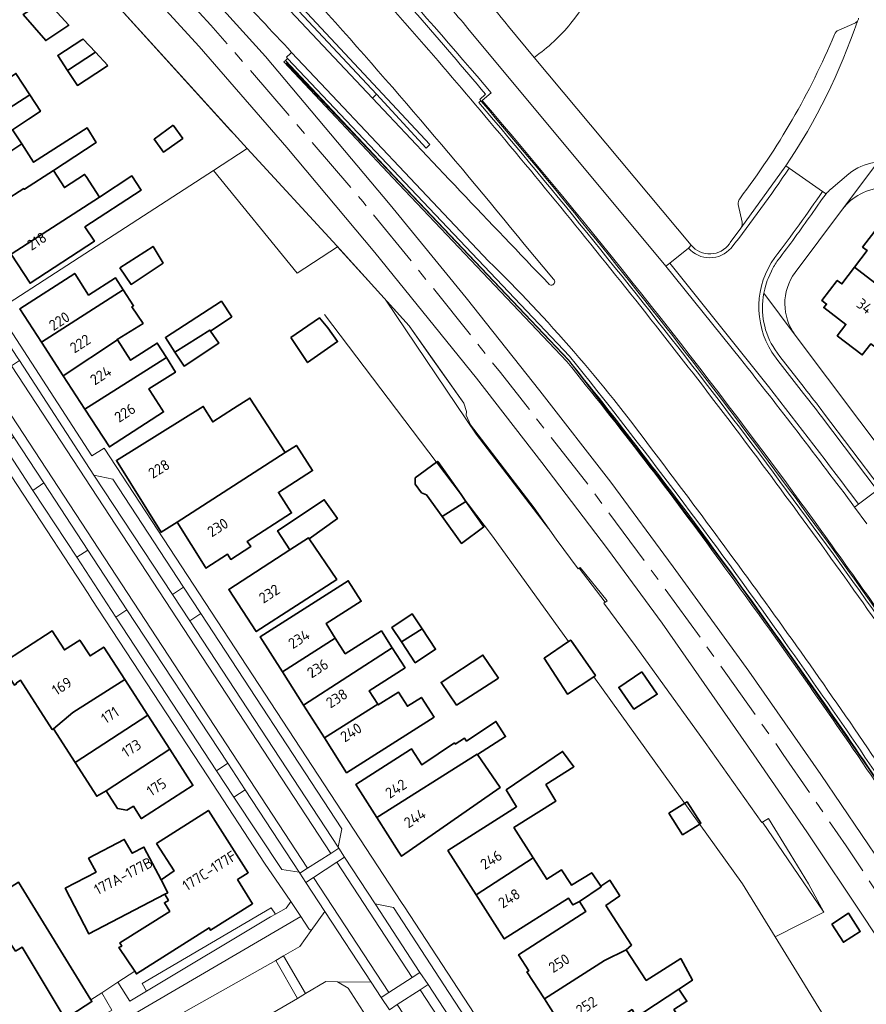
# Model space of a CAD drawing. Extents: x 152761 to 155748, y 459947 to 462743.
# Tile 209 of 256: x 155315 to 155422, y 461638 to 461763. Entities that reach past the tile are written whole.
import ezdxf
from ezdxf.enums import TextEntityAlignment as Align

# ---------------------------------------------------------------- set-up
doc = ezdxf.new("R2010")
doc.units = 0
doc.header["$LTSCALE"] = 0.75
doc.linetypes.add('AM-AS', pattern=[16, 10, -2, 2, -2])
for name, color, linetype, lineweight in [('B-RO-AM-AS_SPOOR-G', 251, 'AM-AS', 18), ('B-RO-GR-BEPLANTING_CULTUUR_BODEMBEDEKKER-GV', 251, 'CONTINUOUS', 18), ('B-RO-GR-BEPLANTING_CULTUUR_BOSPLANTSOEN-GV', 251, 'CONTINUOUS', 18), ('B-RO-GR-BEPLANTING_CULTUUR_HEESTERS-GV', 251, 'CONTINUOUS', 18), ('B-RO-GR-GRAS-GV', 251, 'CONTINUOUS', 13), ('B-RO-GR-GROENVOORZIENING-GV', 251, 'CONTINUOUS', 18), ('B-RO-GR-HAAG-GV', 251, 'CONTINUOUS', 13), ('B-RO-IE-TERREINAFSCHEIDING_KUNSTMATIG_HEKWERK-G', 251, 'IE-TERREINAFSCHEIDING-KUNSTMATIG', 18), ('B-RO-IE-TERREINAFSCHEIDING_KUNSTMATIG_MUUR-G', 251, 'IE-TERREINAFSCHEIDING-KUNSTMATIG-DICHT', 18), ('B-RO-IE-TERREINAFSCHEIDING_KUNSTMATIG_MUUR-GV', 251, 'CONTINUOUS', 18), ('B-RO-KW-KUNSTWERK_GELUIDSWERING_SCHERM-G', 251, 'CONTINUOUS', 18), ('B-RO-OG-BEBOUWING-GV', 6, 'CONTINUOUS', 35), ('B-RO-OG-BEBOUWING-T18', 1, 'CONTINUOUS', 18), ('B-RO-OG-TERREIN_CULTUURSCHEIDING-GV', 251, 'CONTINUOUS', 18), ('B-RO-OG-TERREIN_ONBEGROEID-GV', 251, 'CONTINUOUS', 18), ('B-RO-VH-VERHARDING_ASFALT-GV', 251, 'CONTINUOUS', 18), ('B-RO-VH-VERHARDING_BETONSTRAATSTEEN-GV', 251, 'CONTINUOUS', 18), ('B-RO-VH-VERHARDING_HALFVERHARDING-GV', 251, 'CONTINUOUS', 18), ('B-RO-VH-VERHARDING_TEGEL-GV', 251, 'CONTINUOUS', 18)]:
    doc.layers.add(name, color=color, linetype=linetype, lineweight=lineweight)
doc.styles.add('NLCS-ISO-M200-T18', font='NLCS-ISO.ttf', dxfattribs={"height": 0.36})
doc.linetypes.add('IE-TERREINAFSCHEIDING-KUNSTMATIG', pattern='A,4,[82,NLCS.SHX,S=0.75,R=90,X=0,Y=0],4,-2', length=10)
doc.linetypes.add('IE-TERREINAFSCHEIDING-KUNSTMATIG-DICHT', pattern='A,8,-1,[82,NLCS.SHX,S=0.75,R=90,X=0,Y=0],-1', length=10)

msp = doc.modelspace()

# ---------------------------------------------------------------- linework, layer by layer
at = {"layer": 'B-RO-AM-AS_SPOOR-G', "flags": 128}
msp.add_lwpolyline([(155681.987, 461195.763), (155672.897, 461211.998), (155658.384, 461238), (155648.351, 461255.973), (155631.803, 461285.539), (155617.005, 461312.012), (155604.143, 461335.108), (155586.106, 461367.342), (155573.02, 461390.792), (155559.991, 461413.975), (155544.73, 461441.297), (155529.591, 461468.574), (155516.181, 461492.539), (155500.425, 461520.67), (155487.311, 461544.201), (155472.908, 461569.975), (155459.676, 461593.56), (155452.428, 461606.124), (155446.443, 461616.221), (155440.009, 461626.758), (155432.431, 461638.783), (155427.999, 461645.62), (155419.637, 461658.231), (155411.687, 461669.817), (155404.43, 461680.083), (155396.489, 461691.108), (155386.222, 461704.969), (155375.934, 461718.105), (155367.385, 461728.826), (155358.538, 461739.712), (155349.636, 461750.151), (155339.349, 461762.035), (155326.593, 461776.143), (155315.623, 461787.804), (155302.965, 461800.863), (155286.683, 461817.004), (155279.088, 461824.405), (155265.87, 461837.192), (155251.91, 461850.736), (155235.055, 461867.015), (155223.768, 461877.851), (155210.731, 461890.47), (155196.665, 461904.045), (155180.515, 461919.578), (155162.215, 461937.301), (155146.061, 461952.951), (155129.233, 461969.126), (155112.429, 461985.449), (155089.419, 462007.664), (155069.182, 462027.224), (155049.179, 462046.54), (155031.327, 462063.779), (155013.24, 462081.298), (154991.538, 462102.251), (154971.216, 462121.853), (154947.336, 462145.018), (154926.087, 462165.465), (154903.331, 462187.394), (154885.668, 462204.449), (154866.26, 462223.265), (154854.532, 462234.618), (154837.057, 462251.563), (154828.307, 462260.46), (154819.869, 462269.224), (154807.197, 462281.919), (154798.331, 462290.411), (154775.258, 462312.873), (154762.216, 462325.461), (154742.643, 462344.37), (154723.927, 462362.402), (154710.544, 462375.359), (154692.99, 462392.257), (154675.511, 462409.117), (154657.482, 462426.5), (154637.826, 462445.435), (154617.093, 462465.509), (154594.11, 462487.696), (154586.212, 462495.316)], dxfattribs=at)
at = {"layer": 'B-RO-GR-BEPLANTING_CULTUUR_BODEMBEDEKKER-GV', "flags": 128}
msp.add_lwpolyline([(155321.654, 461636.851), (155322.772, 461635.142), (155326.813, 461637.473), (155325.541, 461639.647), (155324.185, 461638.757), (155324.308, 461638.557)], close=True, dxfattribs=at)
at = {"layer": 'B-RO-GR-BEPLANTING_CULTUUR_BOSPLANTSOEN-GV', "flags": 128}
msp.add_lwpolyline([(155350.258, 461730.674), (155355.346, 461734.012), (155355.25, 461734.118), (155343.93, 461746.438), (155339.655, 461743.668)], close=True, dxfattribs=at)
at = {"layer": 'B-RO-GR-BEPLANTING_CULTUUR_HEESTERS-GV', "flags": 128}
for points in [[(155326.431, 461788.19), (155359.762, 461752.808)], [(155359.762, 461752.808), (155360.254, 461753.292), (155327.115, 461788.809)], [(155396.831, 461731.547), (155371.828, 461761.627)], [(155376.957, 461761.849), (155380.206, 461757.96)], [(155349.03, 461757.829), (155348.764, 461757.578), (155362.536, 461742.905), (155384.533, 461719.699)], [(155384.682, 461720.17), (155363.847, 461742.145), (155349.03, 461757.829)], [(155374.785, 461753.461), (155373.637, 461752.494)], [(155373.449, 461752.472), (155373.211, 461752.244)], [(155406.282, 461719.825), (155396.831, 461731.547)], [(155422.251, 461698.971), (155420.693, 461701.097)]]:
    msp.add_lwpolyline(points, dxfattribs=at)
at = {"layer": 'B-RO-GR-BEPLANTING_CULTUUR_HEESTERS-GV'}
for points in [[(155345.298, 461786.49, -0.011837), (155374.785, 461753.461)], [(155384.847, 461762.265, 0.0342735), (155391.977, 461772.995)], [(155368.96, 461770.576, -0.0411384), (155376.957, 461761.849)], [(155371.828, 461761.627, 0.0358211), (155366.679, 461767.059)], [(155380.206, 461757.96, 0.0657273), (155384.847, 461762.265)], [(155373.211, 461752.244, -0.0246296), (155428.675, 461680.056)], [(155428.846, 461680.337, 0.0253887), (155373.449, 461752.472)], [(155373.637, 461752.494, -0.0183244), (155413.041, 461702.836)], [(155384.533, 461719.699, -0.012588), (155404.017, 461694.294)], [(155411.329, 461684.83, 0.0151468), (155384.682, 461720.17)], [(155420.693, 461701.097, 0.0069071), (155406.282, 461719.825)], [(155413.041, 461702.836, -0.0011096), (155415.701, 461699.199)], [(155415.701, 461699.199, -0.0043945), (155429.44, 461679.756)], [(155404.017, 461694.294, -0.0076367), (155420.193, 461671.466)], [(155430.137, 461657.404, 0.0077404), (155411.329, 461684.83)], [(155420.193, 461671.466, -0.00974), (155437.825, 461644.754)]]:
    msp.add_lwpolyline(points, format="xyb", dxfattribs=at)
at = {"layer": 'B-RO-GR-BEPLANTING_CULTUUR_HEESTERS-GV', "flags": 128}
msp.add_lwpolyline([(155347.542, 461643.759), (155348.531, 461644.325), (155350.594, 461645.523), (155352.021, 461647.537), (155351.714, 461647.739), (155350.724, 461649.294), (155329.817, 461637.092), (155331.169, 461634.516)], close=True, dxfattribs=at)
at = {"layer": 'B-RO-GR-GRAS-GV', "flags": 128}
for points in [[(155429.149, 461638.099), (155422.056, 461648.983), (155414.644, 461660.022), (155407.95, 461669.774), (155396.365, 461686.397), (155389.485, 461695.815), (155381.154, 461706.742), (155372.897, 461717.393), (155360.052, 461733.283), (155348.918, 461746.553), (155337.878, 461759.32), (155326.691, 461771.544), (155310.817, 461788.52)], [(155322.937, 461769.583), (155343.93, 461746.438), (155355.25, 461734.118), (155355.346, 461734.012), (155359.223, 461729.737), (155364.384, 461723.991), (155367.149, 461720.084), (155371.307, 461714.24), (155371.646, 461713.156), (155371.624, 461712.695), (155372.141, 461711.479), (155380.211, 461700.973), (155382.978, 461697.033), (155385.761, 461693.272), (155386.028, 461693.463), (155389.41, 461689.234), (155389.013, 461688.919), (155392.978, 461683.566), (155401.825, 461671.301), (155408.993, 461661.219), (155409.821, 461661.688), (155412.537, 461657.258), (155414.875, 461653.444), (155416.796, 461649.872), (155410.663, 461646.757), (155432.598, 461611.049)]]:
    msp.add_lwpolyline(points, dxfattribs=at)
msp.add_lwpolyline([(155417.805, 461648.339), (155419.936, 461649.72), (155421.419, 461647.433), (155419.288, 461646.052)], close=True, dxfattribs=at)
at = {"layer": 'B-RO-GR-GROENVOORZIENING-GV', "flags": 128}
msp.add_lwpolyline([(155347.493, 461649.605), (155346.974, 461650.398), (155330.648, 461640.839), (155331.22, 461639.884), (155346.866, 461649.261)], close=True, dxfattribs=at)
at = {"layer": 'B-RO-GR-HAAG-GV', "flags": 128}
msp.add_lwpolyline([(155347.493, 461649.605), (155346.974, 461650.398), (155330.648, 461640.839), (155331.22, 461639.884), (155346.866, 461649.261)], close=True, dxfattribs=at)
at = {"layer": 'B-RO-IE-TERREINAFSCHEIDING_KUNSTMATIG_HEKWERK-G', "flags": 128}
for points in [[(155371.624, 461712.695), (155371.646, 461713.156), (155371.307, 461714.24), (155364.384, 461723.991), (155355.25, 461734.118), (155343.93, 461746.438), (155322.937, 461769.583), (155322.764, 461771.477), (155311.88, 461783.471), (155292.98, 461802.581), (155290.926, 461800.621)], [(155342.49, 461748.026), (155341.882, 461748.667), (155322.937, 461769.583), (155322.764, 461771.477), (155311.88, 461783.471)], [(155312.231, 461725.902), (155339.655, 461743.668), (155350.258, 461730.674)], [(155382.027, 461698.387), (155372.881, 461710.325), (155361.463, 461727.244)], [(155353.701, 461725.436), (155374.953, 461697.399), (155384.536, 461684.071)], [(155385.761, 461693.272), (155382.978, 461697.033), (155380.211, 461700.973), (155372.141, 461711.479)], [(155389.18, 461689.051), (155385.88, 461693.357)], [(155401.825, 461671.301), (155392.978, 461683.566), (155389.013, 461688.919)], [(155387.729, 461679.63), (155406.549, 461653.455), (155410.663, 461646.757)], [(155416.796, 461649.872), (155409.042, 461661.247)], [(155416.796, 461649.872), (155410.663, 461646.757)], [(155410.663, 461646.757), (155432.598, 461611.049), (155441.229, 461597.15)], [(155329.708, 461642.393), (155327.596, 461640.997)]]:
    msp.add_lwpolyline(points, dxfattribs=at)
at = {"layer": 'B-RO-IE-TERREINAFSCHEIDING_KUNSTMATIG_MUUR-G', "flags": 128}
for points in [[(155360.254, 461753.292), (155366.566, 461746.49), (155367.03, 461746.933), (155349.12, 461766.18)], [(155348.86, 461757.285), (155384.594, 461719.645), (155395.744, 461705.157), (155405.627, 461691.953), (155412.749, 461681.966), (155422.483, 461668), (155431.159, 461655.039), (155440.668, 461640.012), (155446.559, 461631.132), (155453.914, 461621.13), (155465.181, 461605.38), (155501.702, 461543.959)]]:
    msp.add_lwpolyline(points, dxfattribs=at)
at = {"layer": 'B-RO-IE-TERREINAFSCHEIDING_KUNSTMATIG_MUUR-GV', "flags": 128}
for points in [[(155327.115, 461788.809), (155360.254, 461753.292)], [(155360.254, 461753.292), (155366.566, 461746.49), (155367.03, 461746.933), (155349.12, 461766.18)], [(155348.764, 461757.578), (155348.567, 461757.393), (155362.332, 461742.713), (155384.322, 461719.514)], [(155384.533, 461719.699), (155362.536, 461742.905), (155348.764, 461757.578)], [(155374.048, 461753.296), (155373.329, 461752.613), (155373.445, 461752.477), (155373.449, 461752.472)], [(155373.637, 461752.494), (155374.785, 461753.461)]]:
    msp.add_lwpolyline(points, dxfattribs=at)
at = {"layer": 'B-RO-IE-TERREINAFSCHEIDING_KUNSTMATIG_MUUR-GV'}
for points in [[(155374.785, 461753.461, 0.011837), (155345.298, 461786.49)], [(155356.74, 461773.097, -0.0103196), (155374.048, 461753.296)], [(155373.449, 461752.472, -0.0253887), (155428.846, 461680.337)], [(155413.041, 461702.836, 0.0183244), (155373.637, 461752.494)], [(155384.322, 461719.514, -0.0126226), (155403.791, 461694.129)], [(155404.017, 461694.294, 0.012588), (155384.533, 461719.699)], [(155415.701, 461699.199, 0.0011096), (155413.041, 461702.836)], [(155429.44, 461679.756, 0.0043945), (155415.701, 461699.199)], [(155420.193, 461671.466, 0.0076367), (155404.017, 461694.294)], [(155403.791, 461694.129, -0.0076097), (155419.962, 461671.307)], [(155419.962, 461671.307, -0.0097435), (155437.588, 461644.605)], [(155437.825, 461644.754, 0.00974), (155420.193, 461671.466)]]:
    msp.add_lwpolyline(points, format="xyb", dxfattribs=at)
at = {"layer": 'B-RO-KW-KUNSTWERK_GELUIDSWERING_SCHERM-G', "flags": 128}
msp.add_lwpolyline([(155527.494, 461485.766), (155526.179, 461497.818), (155525.384, 461502.16), (155524.142, 461505.571), (155522.434, 461509.172), (155465.181, 461605.38), (155453.914, 461621.13), (155446.559, 461631.132), (155440.668, 461640.012), (155431.159, 461655.039), (155422.483, 461668), (155412.749, 461681.966), (155405.627, 461691.953), (155395.744, 461705.157), (155384.594, 461719.645), (155348.86, 461757.285)], dxfattribs=at)
at = {"layer": 'B-RO-OG-BEBOUWING-GV', "flags": 128}
for points in [[(155318.483, 461765.215), (155315.614, 461763.383), (155318.464, 461760.082), (155321.373, 461762.017)], [(155323.036, 461760.178), (155319.986, 461758.197), (155321.221, 461756.31), (155324.765, 461758.6), (155323.185, 461760.275)], [(155326.329, 461756.943), (155324.765, 461758.6), (155321.221, 461756.31), (155322.47, 461754.403), (155325.883, 461756.65)], [(155309.616, 461754.238), (155307.58, 461752.915), (155300.492, 461748.346), (155302.987, 461744.525), (155316.451, 461753.227), (155314.705, 461755.92), (155313.238, 461754.931), (155312.43, 461756.067)], [(155305.518, 461740.652), (155312.607, 461745.159), (155315.432, 461747.015), (155314.285, 461748.796), (155316.297, 461750.141), (155316.893, 461750.541), (155317.804, 461751.14), (155316.451, 461753.227), (155302.987, 461744.525)], [(155315.432, 461747.015), (155312.607, 461745.159), (155305.518, 461740.652), (155308.196, 461736.551), (155315.712, 461741.371), (155315.774, 461741.276), (155319.437, 461743.666), (155324.852, 461747.199), (155323.69, 461749.064), (155316.933, 461744.687)], [(155334.593, 461749.366), (155332.158, 461747.613), (155333.356, 461745.95), (155335.79, 461747.704)], [(155319.437, 461743.666), (155315.774, 461741.276), (155315.712, 461741.371), (155308.196, 461736.551), (155311.566, 461731.392), (155314.107, 461733.051), (155325.256, 461740.296), (155323.559, 461742.895), (155323.382, 461743.166), (155320.834, 461741.493)], [(155325.256, 461740.296), (155314.107, 461733.051), (155316.496, 461729.394), (155324.617, 461734.698), (155323.425, 461736.522), (155330.54, 461741.169), (155329.359, 461742.976)], [(155420.696, 461731.417), (155429.504, 461724.647), (155429.569, 461724.733), (155433.639, 461730.027), (155433.874, 461729.847), (155435.603, 461732.112), (155434.316, 461733.084), (155435.477, 461735.381), (155435.646, 461735.295), (155435.791, 461735.58), (155429.935, 461738.547), (155429.79, 461738.261), (155429.958, 461738.176), (155428.711, 461735.64), (155428.464, 461735.821), (155427.388, 461734.39), (155424.575, 461736.507), (155424.241, 461736.069), (155423.66, 461736.513), (155421.715, 461733.973), (155422.303, 461733.525)], [(155327.832, 461731.322), (155329.247, 461729.245), (155332.305, 461731.24), (155333.305, 461731.943), (155332.036, 461734.051)], [(155317.951, 461721.922), (155328.262, 461728.58), (155327.283, 461730.095), (155323.887, 461727.899), (155322.123, 461730.627), (155315.212, 461726.158)], [(155429.569, 461724.733), (155429.504, 461724.647), (155420.696, 461731.417), (155419.09, 461729.309), (155418.505, 461729.755), (155416.565, 461727.206), (155417.149, 461726.761), (155416.811, 461726.319), (155419.601, 461724.178), (155418.503, 461722.747), (155421.668, 461720.32), (155422.765, 461721.751), (155423.559, 461721.142), (155426.04, 461724.388), (155430.382, 461721.067), (155431.87, 461723.012)], [(155317.951, 461721.922), (155320.688, 461717.689), (155327.519, 461722.236), (155327.49, 461722.281), (155330.76, 461724.317), (155329.343, 461726.409), (155329.571, 461726.556), (155328.262, 461728.58)], [(155334.798, 461720.673), (155339.211, 461723.475), (155339.298, 461723.337), (155341.974, 461725.147), (155340.677, 461727.121), (155333.595, 461722.527)], [(155349.433, 461722.524), (155351.568, 461719.362), (155355.352, 461722.01), (155354.109, 461723.767), (155353.078, 461725.005)], [(155334.798, 461720.673), (155335.944, 461718.908), (155340.325, 461721.796), (155339.298, 461723.337), (155339.211, 461723.475)], [(155323.426, 461713.454), (155333.716, 461719.987), (155332.568, 461721.825), (155329.189, 461719.653), (155327.519, 461722.236), (155320.688, 461717.689)], [(155333.716, 461719.987), (155323.426, 461713.454), (155326.505, 461708.693), (155333.366, 461713.129), (155333.146, 461713.469), (155331.61, 461715.846), (155331.496, 461716.023), (155334.861, 461718.147)], [(155348.748, 461708.006), (155344.268, 461714.863), (155342.214, 461713.547), (155339.582, 461711.862), (155338.371, 461713.809), (155327.406, 461706.987), (155333.054, 461697.909), (155335.084, 461699.171)], [(155348.748, 461708.006), (155335.084, 461699.171), (155338.605, 461693.513), (155338.689, 461693.378), (155341.422, 461695.134), (155341.847, 461694.474), (155344.369, 461696.095), (155343.944, 461696.755), (155349.534, 461700.347), (155347.871, 461702.936), (155352.192, 461705.712), (155350.148, 461708.892)], [(155368.558, 461699.895), (155371.565, 461701.805), (155370.956, 461702.672), (155368.016, 461706.858), (155367.866, 461706.749), (155365.151, 461704.777), (155365.178, 461703.966), (155365.962, 461702.885), (155366.583, 461702.642)], [(155351.757, 461697.075), (155355.337, 461699.627), (155353.661, 461702.005), (155347.769, 461698.088), (155349.329, 461695.696), (155351.668, 461697.211)], [(155371.565, 461701.805), (155368.558, 461699.895), (155371.004, 461696.487), (155373.826, 461698.586)], [(155351.757, 461697.075), (155351.668, 461697.211), (155349.329, 461695.696), (155341.605, 461690.672), (155345.076, 461685.336), (155355.242, 461691.95)], [(155355.064, 461684.51), (155353.893, 461686.349), (155358.345, 461689.184), (155356.701, 461691.767), (155345.561, 461684.675), (155348.371, 461680.26)], [(155366.025, 461685.701), (155364.786, 461687.57), (155362.219, 461685.868), (155363.437, 461684.031)], [(155363.437, 461684.031), (155365.179, 461681.404), (155367.747, 461683.105), (155366.025, 461685.701)], [(155319.434, 461673.034), (155321.885, 461675.114), (155328.443, 461679.277), (155325.791, 461683.377), (155324.07, 461682.264), (155322.766, 461684.278), (155320.835, 461683.029), (155319.286, 461685.421), (155312.793, 461681.218), (155314.507, 461678.569), (155314.763, 461678.735), (155314.714, 461678.811), (155315.289, 461679.181), (155319.287, 461672.96)], [(155362.272, 461683.28), (155360.886, 461685.435), (155356.323, 461682.531), (155355.064, 461684.51), (155348.371, 461680.26), (155351.056, 461676.043)], [(155351.056, 461676.043), (155353.696, 461671.894), (155360.433, 461676.168), (155359.361, 461677.852), (155363.889, 461680.764), (155362.272, 461683.28)], [(155387.729, 461679.63), (155387.949, 461679.774), (155384.814, 461684.261), (155384.536, 461684.071), (155381.463, 461681.965), (155384.408, 461677.45)], [(155375.694, 461679.459), (155373.721, 461682.378), (155368.437, 461678.919), (155370.396, 461676.054)], [(155393.811, 461680.252), (155390.892, 461678.28), (155392.811, 461675.536), (155395.757, 461677.414)], [(155328.443, 461679.277), (155321.885, 461675.114), (155319.434, 461673.034), (155322.166, 461668.779), (155331.367, 461674.756)], [(155360.433, 461676.168), (155353.696, 461671.894), (155356.494, 461667.499), (155367.541, 461674.533), (155365.954, 461677.026), (155364.184, 461675.899), (155363.047, 461677.686), (155360.499, 461676.064)], [(155326.109, 461665.185), (155334.146, 461670.461), (155331.367, 461674.756), (155322.166, 461668.779), (155324.906, 461664.511)], [(155373.026, 461669.784), (155376.583, 461672.071), (155375.367, 461673.99), (155371.664, 461671.504), (155371.393, 461671.883), (155370.231, 461671.126), (155370.123, 461671.261), (155366.014, 461668.478), (155364.707, 461670.506), (155364.589, 461670.43), (155357.657, 461665.995), (155360.316, 461661.838), (155372.993, 461669.832)], [(155334.146, 461670.461), (155326.109, 461665.185), (155327.537, 461662.962), (155328.701, 461662.778), (155329.549, 461663.265), (155330.546, 461661.725), (155330.563, 461661.698), (155337.085, 461665.917), (155337.075, 461665.932)], [(155360.316, 461661.838), (155363.112, 461657.466), (155363.45, 461656.937), (155375.911, 461665.642), (155373.026, 461669.784), (155372.993, 461669.832)], [(155380.076, 461656.719), (155377.633, 461660.55), (155382.926, 461663.882), (155381.691, 461665.997), (155385.217, 461668.245), (155383.787, 461670.193), (155376.667, 461665.324), (155377.987, 461663.195), (155369.289, 461657.649), (155372.855, 461652.057)], [(155399.223, 461663.645), (155397.224, 461662.375), (155398.967, 461659.658), (155401.12, 461661.005), (155401.278, 461661.104), (155399.521, 461663.834)], [(155329.708, 461642.393), (155329.795, 461642.262), (155329.931, 461642.056), (155339.119, 461647.898), (155339.308, 461647.574), (155344.606, 461650.924), (155342.716, 461653.977), (155344.067, 461654.841), (155339.02, 461662.728), (155332.469, 461658.536), (155334.684, 461655.075), (155333.042, 461653.956), (155333.894, 461652.325), (155333.511, 461652.125), (155333.982, 461651.35), (155333.466, 461651.062), (155334.13, 461649.963), (155327.815, 461645.975), (155328.078, 461645.574), (155327.712, 461645.41)], [(155333.042, 461653.956), (155330.884, 461658.086), (155329.391, 461657.306), (155328.391, 461659.063), (155323.888, 461656.682), (155324.83, 461654.923), (155320.922, 461652.881), (155323.931, 461647.12), (155333.511, 461652.125), (155333.894, 461652.325)], [(155385.917, 461651.231), (155388.683, 461653.081), (155388.645, 461653.138), (155387.483, 461654.841), (155384.905, 461653.289), (155384.779, 461653.484), (155383.661, 461655.213), (155381.8, 461654.016), (155380.076, 461656.719), (155372.855, 461652.057), (155376.415, 461646.474), (155384.529, 461651.647), (155385.097, 461650.774)], [(155321.654, 461636.851), (155324.308, 461638.557), (155324.185, 461638.757), (155315.014, 461653.666), (155310.581, 461650.856), (155314.661, 461644.937), (155315.485, 461645.45), (155320.902, 461636.368)], [(155385.917, 461651.231), (155386.729, 461649.934), (155378.222, 461644.479), (155379.517, 461642.46), (155379.294, 461642.317), (155381.493, 461638.888), (155389.107, 461643.766), (155391.833, 461645.11), (155392.508, 461645.705), (155389.266, 461650.705), (155391.023, 461651.948), (155389.78, 461653.894), (155388.645, 461653.138), (155388.683, 461653.081)], [(155417.805, 461648.339), (155419.288, 461646.052), (155421.419, 461647.433), (155419.936, 461649.72)], [(155394.065, 461637.221), (155398.503, 461640.132), (155400.209, 461641.251), (155398.726, 461643.989), (155394.358, 461641.228), (155391.833, 461645.11), (155389.107, 461643.766), (155381.493, 461638.888), (155384.133, 461634.772), (155384.374, 461634.926), (155385.574, 461633.055), (155392.566, 461637.539), (155393.102, 461636.589)], [(155400.578, 461633.398), (155397.869, 461637.541), (155399.499, 461638.607), (155398.503, 461640.132), (155394.065, 461637.221), (155394.569, 461636.45), (155386.453, 461631.145), (155389.344, 461626.722), (155395.483, 461630.706), (155395.779, 461630.347)]]:
    msp.add_lwpolyline(points, close=True, dxfattribs=at)
at = {"layer": 'B-RO-OG-TERREIN_CULTUURSCHEIDING-GV'}
for points in [[(155391.977, 461772.995, -0.0342735), (155384.847, 461762.265)], [(155421.055, 461762.548, 0.1012487), (155421.2, 461762.895)], [(155384.847, 461762.265, -0.0657273), (155380.206, 461757.96)], [(155420.744, 461762.265, 0.1179007), (155421.055, 461762.548)], [(155406.177, 461740.082, 0.0639397), (155418.15, 461760.84)], [(155418.15, 461760.84, -0.1898436), (155418.689, 461761.407)], [(155405.995, 461739.351, -0.1857708), (155406.177, 461740.082)], [(155406.333, 461736.357, 0.1798732), (155406.492, 461737.108)], [(155400.06, 461734.199, 0.4909702), (155404.877, 461734.376)]]:
    msp.add_lwpolyline(points, format="xyb", dxfattribs=at)
at = {"layer": 'B-RO-OG-TERREIN_CULTUURSCHEIDING-GV', "flags": 128}
for points in [[(155418.689, 461761.407), (155420.744, 461762.265)], [(155380.206, 461757.96), (155400.06, 461734.199)], [(155406.492, 461737.108), (155405.995, 461739.351)], [(155404.877, 461734.376), (155404.992, 461734.558), (155406.333, 461736.357)]]:
    msp.add_lwpolyline(points, dxfattribs=at)
at = {"layer": 'B-RO-OG-TERREIN_ONBEGROEID-GV', "flags": 128}
for points in [[(155275.934, 461832.135), (155276.917, 461831.19), (155276.32, 461830.516), (155286.289, 461820.867), (155299.68, 461807.619), (155316.721, 461790.325), (155331.18, 461774.774), (155346.251, 461758.069), (155362.012, 461739.312), (155371.594, 461727.544), (155380.933, 461715.802), (155389.888, 461704.24), (155397.767, 461693.535), (155407.323, 461680.354), (155416.423, 461667.278), (155424.151, 461655.873), (155431.888, 461644.11), (155437.93, 461634.717), (155444.752, 461623.7), (155458.757, 461599.989), (155465.244, 461588.858), (155485.954, 461551.613), (155491.943, 461541.451), (155501.223, 461525.092)], [(155384.322, 461719.514), (155362.332, 461742.713), (155348.567, 461757.393), (155348.764, 461757.578), (155349.03, 461757.829), (155348.888, 461757.979), (155349.385, 461758.438), (155349.547, 461758.588)]]:
    msp.add_lwpolyline(points, dxfattribs=at)
at = {"layer": 'B-RO-OG-TERREIN_ONBEGROEID-GV'}
for points in [[(155349.547, 461758.588, 0.0017924), (155334.146, 461774.974)], [(155403.791, 461694.129, 0.0126226), (155384.322, 461719.514)], [(155419.962, 461671.307, 0.0076097), (155403.791, 461694.129)], [(155437.588, 461644.605, 0.0097435), (155419.962, 461671.307)]]:
    msp.add_lwpolyline(points, format="xyb", dxfattribs=at)
at = {"layer": 'B-RO-VH-VERHARDING_ASFALT-GV', "flags": 128}
for points in [[(155359.762, 461752.808), (155326.431, 461788.19)], [(155350.536, 461767.444), (155350.376, 461767.302), (155349.12, 461766.18), (155367.03, 461746.933), (155366.566, 461746.49), (155360.254, 461753.292)], [(155371.828, 461761.627), (155396.831, 461731.547), (155397.356, 461731.944), (155399.695, 461733.842), (155400.06, 461734.199), (155380.206, 461757.96), (155376.957, 461761.849)], [(155349.547, 461758.588), (155349.385, 461758.438), (155348.888, 461757.979), (155349.03, 461757.829), (155363.847, 461742.145), (155384.682, 461720.17)], [(155374.449, 461732.186), (155364.519, 461742.673), (155354.664, 461753.149), (155349.547, 461758.588)], [(155349.547, 461758.588), (155354.664, 461753.149), (155364.519, 461742.673), (155374.449, 461732.186)], [(155360.254, 461753.292), (155359.762, 461752.808)], [(155373.211, 461752.244), (155373.449, 461752.472), (155373.445, 461752.477), (155373.329, 461752.613), (155374.048, 461753.296)], [(155412.007, 461744.261), (155412.434, 461743.965), (155416.66, 461740.998), (155417.118, 461740.697)], [(155416.66, 461740.998), (155412.434, 461743.965)], [(155417.703, 461741.289), (155419.981, 461743.237)], [(155382.629, 461729.902), (155378.948, 461734.349)], [(155378.948, 461734.349), (155382.629, 461729.902)], [(155399.695, 461733.842), (155397.356, 461731.944), (155409.824, 461716.327)], [(155413.937, 461715.848), (155411.001, 461719.641), (155410.255, 461720.66)], [(155421.184, 461701.477), (155423.543, 461703.24), (155416.499, 461712.554)], [(155423.952, 461703.565), (155423.543, 461703.24), (155421.184, 461701.477), (155420.8, 461701.18), (155420.693, 461701.097), (155422.251, 461698.971)], [(155428.896, 461534.782), (155431.906, 461530.145), (155436.953, 461533.313), (155434.883, 461536.599), (155432.332, 461540.495), (155432.197, 461540.416), (155427.451, 461546.809), (155422.486, 461553.702), (155418.121, 461559.963), (155416.012, 461563.19), (155365.782, 461640.041), (155362.888, 461638.167), (155398.134, 461584.217)], [(155366.806, 461640.704), (155365.782, 461640.041), (155416.012, 461563.19), (155418.121, 461559.963), (155422.486, 461553.702), (155427.451, 461546.809), (155432.197, 461540.416), (155432.332, 461540.495), (155432.472, 461540.576), (155433.923, 461541.583), (155432.833, 461542.96)], [(155417.059, 461563.653), (155410.65, 461573.342), (155393.406, 461599.942), (155391.132, 461603.433), (155366.806, 461640.704)]]:
    msp.add_lwpolyline(points, dxfattribs=at)
at = {"layer": 'B-RO-VH-VERHARDING_ASFALT-GV'}
for points in [[(155334.146, 461774.974, -0.0017924), (155349.547, 461758.588)], [(155374.048, 461753.296, 0.0103196), (155356.74, 461773.097)], [(155355.365, 461771.806, -0.0105065), (155374.55, 461749.867)], [(155374.55, 461749.867, 0.0105065), (155355.365, 461771.806)], [(155376.957, 461761.849, 0.0411384), (155368.96, 461770.576)], [(155378.948, 461734.349, 0.0125331), (155350.536, 461767.444)], [(155350.536, 461767.444, -0.0125331), (155378.948, 461734.349)], [(155366.679, 461767.059, -0.0358211), (155371.828, 461761.627)], [(155421.2, 461762.895, -0.1012487), (155421.055, 461762.548)], [(155421.055, 461762.548, -0.0672701), (155412.007, 461744.261)], [(155359.762, 461752.808, 0.0023841), (155382.016, 461729.341)], [(155382.016, 461729.341, -0.0023841), (155359.762, 461752.808)], [(155428.675, 461680.056, 0.0246296), (155373.211, 461752.244)], [(155374.55, 461749.867, -0.0078885), (155394.923, 461724.864)], [(155394.923, 461724.864, 0.0078885), (155374.55, 461749.867)], [(155419.981, 461743.237, -0.1330985), (155423.194, 461744.663)], [(155412.434, 461743.965, -0.0186586), (155405.091, 461733.836)], [(155410.626, 461732.658, 0.0107279), (155416.66, 461740.998)], [(155417.118, 461740.697, -0.0484316), (155417.703, 461741.289)], [(155405.091, 461733.836, -0.4551518), (155399.695, 461733.842)], [(155395.028, 461708.46, 0.0407416), (155374.449, 461732.186)], [(155374.449, 461732.186, -0.0407416), (155395.028, 461708.46)], [(155410.255, 461720.66, -0.3068016), (155410.626, 461732.658)], [(155382.016, 461729.341, 1.1925039), (155382.629, 461729.902)], [(155382.629, 461729.902, -1.1925039), (155382.016, 461729.341)], [(155394.923, 461724.864, -0.0097982), (155413.612, 461700.277)], [(155413.612, 461700.277, 0.0097982), (155394.923, 461724.864)], [(155384.682, 461720.17, -0.0151468), (155411.329, 461684.83)], [(155409.824, 461716.327, -0.0052633), (155421.184, 461701.477)], [(155416.499, 461712.554, 0.006137), (155413.937, 461715.848)], [(155413.362, 461683.542, 0.0079521), (155395.028, 461708.46)], [(155395.028, 461708.46, -0.0079521), (155413.362, 461683.542)], [(155413.612, 461700.277, -0.0094339), (155431.98, 461674.222)], [(155431.98, 461674.222, 0.0094339), (155413.612, 461700.277)], [(155411.329, 461684.83, -0.0077404), (155430.137, 461657.404)], [(155431.09, 461657.545, 0.0090791), (155413.362, 461683.542)], [(155413.362, 461683.542, -0.0090791), (155431.09, 461657.545)]]:
    msp.add_lwpolyline(points, format="xyb", dxfattribs=at)
at = {"layer": 'B-RO-VH-VERHARDING_ASFALT-GV', "flags": 128}
for points in [[(155324.548, 461705.105), (155315.139, 461719.606), (155314.122, 461718.952), (155354.505, 461657.297), (155355.505, 461657.936), (155355.411, 461658.08), (155336.686, 461686.7), (155334.49, 461690.034)], [(155311.205, 461717.077), (155351.561, 461655.419), (155354.505, 461657.297), (155314.122, 461718.952)], [(155328.736, 461688.108), (155341.463, 461668.69), (155343.667, 461665.321), (155350.507, 461654.917), (155350.584, 461654.796), (155351.561, 461655.419), (155311.205, 461717.077), (155310.185, 461716.422), (155314.444, 461709.921), (155318.245, 461704.175), (155323.802, 461695.658)], [(155318.782, 461627.329), (155316.376, 461625.933), (155302.129, 461617.667), (155299.088, 461616.119), (155301.815, 461611.024), (155303.912, 461612.146), (155305.456, 461613.029), (155318.495, 461620.484), (155319.537, 461621.08), (155350.27, 461638.944), (155347.542, 461643.759), (155331.169, 461634.516), (155328.764, 461633.12), (155324.6, 461630.704), (155322.004, 461629.198)]]:
    msp.add_lwpolyline(points, close=True, dxfattribs=at)
at = {"layer": 'B-RO-VH-VERHARDING_BETONSTRAATSTEEN-GV'}
for points in [[(155412.007, 461744.261, 0.0672701), (155421.055, 461762.548)], [(155421.055, 461762.548, -0.1179007), (155420.744, 461762.265)], [(155418.15, 461760.84, -0.0639397), (155406.177, 461740.082)], [(155418.689, 461761.407, 0.1898436), (155418.15, 461760.84)], [(155405.091, 461733.836, 0.0186586), (155412.434, 461743.965)], [(155416.66, 461740.998, -0.0107279), (155410.626, 461732.658)], [(155406.177, 461740.082, 0.1857708), (155405.995, 461739.351)], [(155411.002, 461732.298, 0.0107372), (155415.24, 461738.106)], [(155406.492, 461737.108, -0.1798732), (155406.333, 461736.357)], [(155404.877, 461734.376, -0.4909702), (155400.06, 461734.199)], [(155399.695, 461733.842, 0.4551518), (155405.091, 461733.836)], [(155410.626, 461732.658, 0.3068016), (155410.255, 461720.66)], [(155410.193, 461730.936, -0.0548893), (155411.002, 461732.298)], [(155409.407, 461728.841, -0.0444044), (155409.783, 461730.007)], [(155410.654, 461720.983, -0.1988266), (155409.234, 461728.12)], [(155409.234, 461728.12, -0.017993), (155409.407, 461728.841)], [(155406.282, 461719.825, -0.0069071), (155420.693, 461701.097)], [(155421.184, 461701.477, 0.0052633), (155409.824, 461716.327)], [(155413.937, 461715.848, -0.006137), (155416.499, 461712.554)], [(155416.774, 461713.012, 0.0062327), (155414.326, 461716.189)]]:
    msp.add_lwpolyline(points, format="xyb", dxfattribs=at)
at = {"layer": 'B-RO-VH-VERHARDING_BETONSTRAATSTEEN-GV', "flags": 128}
for points in [[(155420.744, 461762.265), (155418.689, 461761.407)], [(155412.007, 461744.261), (155406.333, 461736.357), (155404.992, 461734.558), (155404.877, 461734.376)], [(155406.333, 461736.357), (155412.007, 461744.261)], [(155412.434, 461743.965), (155412.007, 461744.261)], [(155415.24, 461738.106), (155416.522, 461739.935), (155417.118, 461740.697), (155416.66, 461740.998)], [(155405.995, 461739.351), (155406.492, 461737.108)], [(155400.06, 461734.199), (155399.695, 461733.842)], [(155409.824, 461716.327), (155397.356, 461731.944), (155396.831, 461731.547), (155406.282, 461719.825)], [(155409.783, 461730.007), (155410.193, 461730.936)], [(155410.255, 461720.66), (155411.001, 461719.641), (155413.937, 461715.848)], [(155414.326, 461716.189), (155411.258, 461720.147), (155410.654, 461720.983)], [(155416.499, 461712.554), (155423.543, 461703.24), (155423.952, 461703.565), (155416.774, 461713.012)], [(155420.693, 461701.097), (155420.8, 461701.18), (155421.184, 461701.477)]]:
    msp.add_lwpolyline(points, dxfattribs=at)
for points in [[(155316.847, 461703.203), (155318.245, 461704.175), (155314.444, 461709.921), (155313.043, 461709.035)], [(155324.548, 461705.105), (155334.49, 461690.034), (155335.897, 461690.972), (155326.948, 461704.621)], [(155318.245, 461704.175), (155316.847, 461703.203), (155322.412, 461694.76), (155323.802, 461695.658)], [(155322.412, 461694.76), (155327.344, 461687.172), (155328.736, 461688.108), (155323.802, 461695.658)], [(155334.49, 461690.034), (155336.686, 461686.7), (155338.088, 461687.626), (155335.897, 461690.972)], [(155327.344, 461687.172), (155340.063, 461667.751), (155341.463, 461668.69), (155328.736, 461688.108)], [(155355.411, 461658.08), (155355.89, 461660.396), (155338.088, 461687.626), (155336.686, 461686.7)], [(155340.063, 461667.751), (155342.245, 461664.415), (155343.667, 461665.321), (155341.463, 461668.69)], [(155350.507, 461654.917), (155343.667, 461665.321), (155342.245, 461664.415), (155348.29, 461655.251)], [(155356.245, 461656.798), (155355.505, 461657.936), (155354.505, 461657.297), (155351.561, 461655.419), (155350.584, 461654.796), (155351.341, 461653.633), (155352.305, 461654.256), (155355.278, 461656.174)], [(155364.796, 461641.606), (155355.278, 461656.174), (155352.305, 461654.256), (155361.83, 461639.697)], [(155355.278, 461656.174), (155364.796, 461641.606), (155365.755, 461642.223), (155360.1, 461650.905), (155356.245, 461656.798)], [(155359.617, 461640.995), (155360.866, 461639.077), (155361.83, 461639.697), (155352.305, 461654.256), (155351.341, 461653.633), (155353.739, 461649.945)], [(155360.1, 461650.905), (155365.755, 461642.223), (155366.806, 461640.704), (155391.132, 461603.433), (155392.544, 461604.334), (155369.429, 461639.716), (155362.44, 461650.436)], [(155348.531, 461644.325), (155351.311, 461639.575), (155353.878, 461641.077), (155355.329, 461641.057), (155359.617, 461640.995), (155353.739, 461649.945), (155352.021, 461647.537), (155350.594, 461645.523)], [(155351.311, 461639.575), (155348.531, 461644.325), (155347.542, 461643.759), (155350.27, 461638.944)], [(155361.898, 461637.526), (155362.888, 461638.167), (155365.782, 461640.041), (155366.806, 461640.704), (155365.755, 461642.223), (155364.796, 461641.606), (155361.83, 461639.697), (155360.866, 461639.077)]]:
    msp.add_lwpolyline(points, close=True, dxfattribs=at)
at = {"layer": 'B-RO-VH-VERHARDING_HALFVERHARDING-GV', "flags": 128}
for points in [[(155501.223, 461525.092), (155491.943, 461541.451), (155485.954, 461551.613), (155465.244, 461588.858), (155458.757, 461599.989), (155444.752, 461623.7), (155437.93, 461634.717), (155431.888, 461644.11), (155424.151, 461655.873), (155416.423, 461667.278), (155407.323, 461680.354), (155397.767, 461693.535), (155389.888, 461704.24), (155380.933, 461715.802), (155371.594, 461727.544), (155362.012, 461739.312), (155346.251, 461758.069), (155331.18, 461774.774), (155316.721, 461790.325), (155299.68, 461807.619), (155286.289, 461820.867), (155276.32, 461830.516), (155276.139, 461830.312), (155273.827, 461832.508)], [(155273.223, 461831.765), (155271.552, 461830.043), (155271.451, 461827.936), (155291.368, 461808.244), (155294.975, 461804.586), (155310.817, 461788.52), (155326.691, 461771.544), (155337.878, 461759.32), (155348.918, 461746.553), (155360.052, 461733.283), (155372.897, 461717.393), (155381.154, 461706.742), (155389.485, 461695.815), (155396.365, 461686.397), (155407.95, 461669.774), (155414.644, 461660.022), (155422.056, 461648.983), (155429.149, 461638.099), (155437.428, 461624.959), (155444.011, 461614.21), (155452.216, 461600.299), (155468.459, 461571.771), (155508.291, 461500.472)]]:
    msp.add_lwpolyline(points, dxfattribs=at)
at = {"layer": 'B-RO-VH-VERHARDING_TEGEL-GV', "flags": 128}
for points in [[(155413.169, 461730.74), (155419.183, 461738.771), (155423.635, 461744.716)], [(155423.635, 461744.716), (155419.183, 461738.771)], [(155419.981, 461743.237), (155417.703, 461741.289)], [(155417.118, 461740.697), (155416.522, 461739.935), (155415.24, 461738.106)], [(155403.966, 461589.03), (155363.804, 461650.542), (155363.438, 461651.102), (155325.855, 461708.532), (155324.304, 461707.549), (155312.335, 461725.969), (155309.464, 461730.387), (155308.488, 461729.879), (155314.874, 461720.061), (155315.139, 461719.606), (155324.548, 461705.105), (155326.948, 461704.621), (155335.897, 461690.972), (155338.088, 461687.626), (155355.89, 461660.396), (155355.411, 461658.08), (155355.505, 461657.936), (155356.245, 461656.798), (155360.1, 461650.905), (155362.44, 461650.436), (155369.429, 461639.716), (155392.544, 461604.334)], [(155410.193, 461730.936), (155409.783, 461730.007)], [(155409.234, 461728.12), (155413.206, 461722.822)], [(155425.059, 461705.597), (155425.738, 461706.103), (155425.431, 461706.516), (155413.206, 461722.822), (155409.234, 461728.12)], [(155410.654, 461720.983), (155411.258, 461720.147), (155414.326, 461716.189)], [(155307.37, 461715.274), (155323.811, 461690.151), (155324.294, 461689.412), (155338.893, 461667.103), (155346.13, 461656.044), (155349.428, 461651.198), (155350.724, 461649.294), (155351.714, 461647.739), (155352.021, 461647.537), (155353.739, 461649.945), (155351.341, 461653.633), (155350.584, 461654.796), (155350.507, 461654.917), (155348.29, 461655.251), (155342.245, 461664.415), (155340.063, 461667.751), (155327.344, 461687.172), (155322.412, 461694.76), (155316.847, 461703.203), (155313.043, 461709.035)], [(155416.774, 461713.012), (155423.952, 461703.565), (155440.402, 461680.672)], [(155329.817, 461637.092), (155350.724, 461649.294), (155349.428, 461651.198), (155349.28, 461650.977), (155348.863, 461650.357), (155347.493, 461649.605), (155346.866, 461649.261), (155331.22, 461639.884), (155329.075, 461638.599), (155327.596, 461640.997), (155325.541, 461639.647), (155326.813, 461637.473)], [(155361.898, 461637.526), (155360.866, 461639.077), (155359.617, 461640.995), (155355.329, 461641.057), (155356.67, 461640.247), (155359.71, 461635.543)]]:
    msp.add_lwpolyline(points, dxfattribs=at)
at = {"layer": 'B-RO-VH-VERHARDING_TEGEL-GV'}
for points in [[(155423.194, 461744.663, 0.1330985), (155419.981, 461743.237)], [(155417.703, 461741.289, 0.0484316), (155417.118, 461740.697)], [(155419.183, 461738.771, -0.1127394), (155421.424, 461740.664)], [(155421.424, 461740.664, -0.2531722), (155428.044, 461740.664)], [(155415.24, 461738.106, -0.0107372), (155411.002, 461732.298)], [(155411.002, 461732.298, 0.0548893), (155410.193, 461730.936)], [(155413.206, 461722.822, -0.3289971), (155413.169, 461730.74)], [(155409.783, 461730.007, 0.0444044), (155409.407, 461728.841)], [(155409.234, 461728.12, 0.1988266), (155410.654, 461720.983)], [(155409.407, 461728.841, 0.017993), (155409.234, 461728.12)], [(155414.326, 461716.189, -0.0062327), (155416.774, 461713.012)]]:
    msp.add_lwpolyline(points, format="xyb", dxfattribs=at)

# ---------------------------------------------------------------- texts
at = {"layer": 'B-RO-OG-BEBOUWING-T18', "style": 'NLCS-ISO-M200-T18'}
for s, rotation, p in [('218', 33.2, (155317.324, 461734.712)), ('34', 322.7, (155421.951, 461726.496)), ('220', 32.9, (155320.185, 461724.611)), ('222', 32.9, (155322.819, 461721.76)), ('224', 32.9, (155325.419, 461717.739)), ('226', 32.9, (155328.48, 461713.004)), ('228', 31.9, (155332.779, 461705.923)), ('230', 31.9, (155340.205, 461698.513)), ('232', 33, (155346.723, 461690.139)), ('234', 32.5, (155350.477, 461684.401)), ('236', 32.5, (155352.839, 461680.691)), ('169', 32.8, (155320.515, 461678.447)), ('238', 32.5, (155355.25, 461676.903)), ('171', 32.9, (155326.585, 461674.785)), ('240', 32.5, (155357.053, 461672.597)), ('173', 32.9, (155329.301, 461670.586)), ('175', 32.9, (155332.472, 461665.684)), ('242', 32.6, (155362.732, 461665.485)), ('244', 32.6, (155365.118, 461661.754)), ('177C-177F', 32.6, (155339.152, 461655.1)), ('177A-177B', 27.6, (155328.276, 461654.44)), ('246', 32.5, (155374.771, 461656.492)), ('248', 32.5, (155377.037, 461651.614)), ('250', 32.7, (155383.345, 461643.41)), ('252', 32.7, (155386.805, 461638.015))]:
    msp.add_text(s, height=1.35, rotation=rotation, dxfattribs=at).set_placement(p, align=Align.MIDDLE)

doc.saveas('drawing.dxf')
